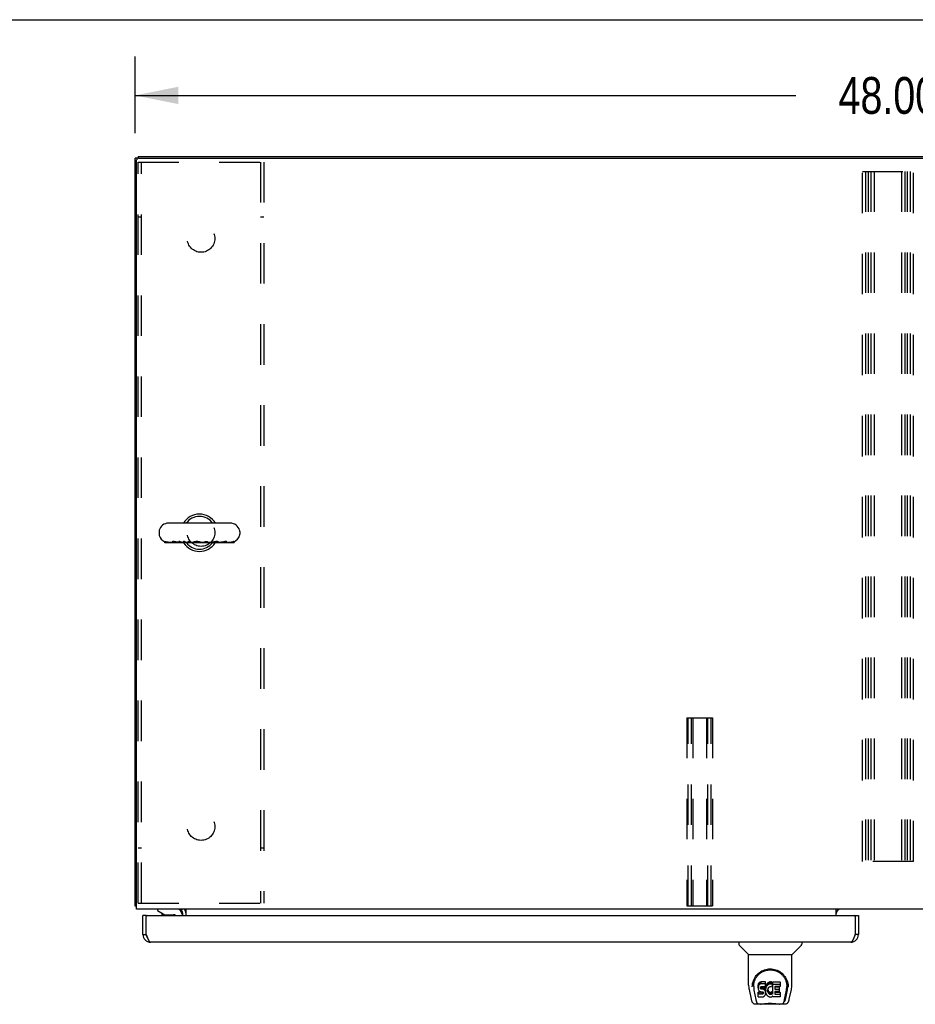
# Model space of a CAD drawing. Header units: inches. Extents: x 0 to 235, y 0 to 152.
# Tile 68 of 93: x 49 to 77, y 121 to 152. Entities that reach past the tile are written whole.
import ezdxf

# ---------------------------------------------------------------- set-up
doc = ezdxf.new("R2010")
doc.units = ezdxf.units.IN
doc.header["$LTSCALE"] = 12.916347
doc.header["$MEASUREMENT"] = 0
doc.linetypes.add('HIDDEN', pattern=[0.2, 0.1, -0.1])
doc.layers.get('0').update_dxf_attribs({"linetype": 'CONTINUOUS'})
for name, color, linetype in [('02___PRT_ALL_AXES', 7, 'CONTINUOUS'), ('DEFAULT_2', 8, 'HIDDEN'), ('DIMENSIONS', 7, 'CONTINUOUS')]:
    doc.layers.add(name, color=color, linetype=linetype)
doc.styles.get("Standard").update_dxf_attribs({"font": 'txt', "width": 0.8})
doc.dimstyles.new('DIMSTYLE_1', dxfattribs={"dimtxt": 1.174213, "dimasz": 1.381427, "dimexe": 0.09, "dimexo": 0.07, "dimgap": 0.0425, "dimtad": 0, "dimtih": 1, "dimtoh": 1, "dimzin": 4, "dimdsep": 46, "dimtxsty": 'Standard', "dimblk": '_FILLED', "dimblk1": '_FILLED', "dimblk2": '_FILLED', "dimcen": 0.09, "dimadec": 0, "dimazin": 0, "dimtfac": 1, "dimtofl": 0, "dimtmove": 0, "dimatfit": 3, "dimldrblk": '_FILLED', "dimfxl": 0, "dimtolj": 1, "dimtzin": 4, "dimarcsym": 0})

# ---------------------------------------------------------------- blocks, each defined once
blk = doc.blocks.new('_FILLED')
at = {"color": 0, "linetype": 'ByBlock'}
blk.add_solid([(0, 0), (-1, 0.2), (-1, -0.2)], dxfattribs=at)
blk = doc.blocks.new('*D1')
at = {"layer": 'DIMENSIONS', "color": 2, "linetype": 'Continuous'}
for p, q in [((52.312, 148.336), (52.312, 150.785)), ((100.312, 148.451), (100.312, 150.785)), ((52.312, 149.542), (73.377, 149.542)), ((100.312, 149.542), (79.248, 149.542))]:
    blk.add_line(p, q, dxfattribs=at)
at = {"layer": 'DIMENSIONS', "color": 2, "linetype": 'Continuous', "xscale": 1.3814274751, "yscale": 1.3814274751, "zscale": 1.3814274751, "rotation": 180}
blk.add_blockref('_FILLED', (52.312, 149.542), dxfattribs=at)
at = {"layer": 'DIMENSIONS', "color": 2, "linetype": 'Continuous', "xscale": 1.3814274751, "yscale": 1.3814274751, "zscale": 1.3814274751}
blk.add_blockref('_FILLED', (100.312, 149.542), dxfattribs=at)
at = {"layer": 'DIMENSIONS', "color": 2, "linetype": 'Continuous', "insert": (76.312, 150.129), "char_height": 1.1742, "width": 4.69685, "attachment_point": 2, "line_spacing_factor": 0.9}
blk.add_mtext('48.00', dxfattribs=at)

msp = doc.modelspace()

# ---------------------------------------------------------------- linework, layer by layer
at = {"color": 7, "linetype": 'Continuous'}
for p, q in [((0, 151.957), (234.843, 151.957)), ((52.416, 147.546), (52.312, 147.546)), ((52.416, 147.598), (52.416, 147.545)), ((52.416, 147.598), (100.208, 147.598)), ((53.077, 135.642), (53.077, 135.555)), ((55.352, 135.904), (53.377, 135.904)), ((55.652, 135.642), (55.652, 135.555)), ((53.262, 135.278), (53.262, 135.315)), ((53.264, 135.278), (53.264, 135.314)), ((53.266, 135.313), (53.264, 135.314)), ((53.271, 135.313), (53.271, 135.278)), ((53.271, 135.313), (53.271, 135.313)), ((53.282, 135.311), (53.28, 135.312)), ((53.291, 135.309), (53.282, 135.311)), ((53.297, 135.307), (53.291, 135.309)), ((53.3, 135.306), (53.297, 135.307)), ((53.305, 135.305), (53.3, 135.306)), ((53.309, 135.304), (53.305, 135.305)), ((53.313, 135.303), (53.309, 135.304)), ((53.317, 135.302), (53.313, 135.303)), ((53.5, 135.307), (53.5, 135.278)), ((53.597, 135.308), (53.591, 135.31)), ((53.604, 135.307), (53.597, 135.308)), ((53.614, 135.305), (53.604, 135.307)), ((53.634, 135.301), (53.614, 135.305)), ((53.705, 135.278), (53.705, 135.316)), ((53.752, 135.278), (53.752, 135.314)), ((53.842, 135.278), (53.842, 135.314)), ((53.889, 135.278), (53.889, 135.316)), ((54, 135.278), (54, 135.314)), ((54.053, 135.278), (54.053, 135.314)), ((54.561, 135.278), (54.561, 135.314)), ((54.622, 135.278), (54.622, 135.314)), ((54.82, 135.305), (54.799, 135.301)), ((55.11, 135.303), (55.1, 135.301)), ((55.132, 135.307), (55.11, 135.303)), ((55.237, 135.278), (55.237, 135.307)), ((55.454, 135.278), (55.454, 135.316)), ((55.458, 135.278), (55.458, 135.314)), ((55.465, 135.314), (55.458, 135.311)), ((55.465, 135.278), (55.465, 135.314)), ((55.469, 135.278), (55.469, 135.316)), ((54.136, 135.278), (53.262, 135.278)), ((53.399, 135.278), (53.399, 135.292)), ((53.642, 135.299), (53.634, 135.301)), ((53.676, 135.278), (53.676, 135.294)), ((53.705, 135.292), (53.676, 135.292)), ((53.805, 135.278), (53.805, 135.292)), ((53.842, 135.292), (53.805, 135.292)), ((54, 135.292), (53.95, 135.292)), ((54.167, 135.292), (54.087, 135.292)), ((54.136, 135.278), (54.136, 135.292)), ((54.167, 135.292), (54.167, 135.278)), ((54.66, 135.278), (54.167, 135.278)), ((54.395, 135.295), (54.39, 135.297)), ((54.397, 135.278), (54.397, 135.294)), ((54.498, 135.292), (54.397, 135.292)), ((54.404, 135.278), (54.404, 135.292)), ((54.412, 135.278), (54.412, 135.292)), ((54.741, 135.292), (54.638, 135.292)), ((54.66, 135.278), (54.66, 135.292)), ((54.709, 135.292), (54.709, 135.278)), ((55.469, 135.278), (54.709, 135.278)), ((54.978, 135.278), (54.978, 135.301)), ((55.027, 135.292), (54.978, 135.292)), ((55.336, 135.292), (55.237, 135.292)), ((52.364, 123.702), (52.312, 123.702)), ((52.666, 123.399), (52.562, 123.399)), ((52.666, 123.399), (52.666, 123.369)), ((53.023, 123.598), (53.023, 123.559)), ((53.023, 123.559), (53.262, 123.421)), ((53.159, 123.48), (53.159, 123.469)), ((53.159, 123.469), (53.179, 123.469)), ((53.262, 123.421), (53.535, 123.421)), ((53.829, 123.597), (53.795, 123.562)), ((53.81, 123.441), (53.81, 123.399)), ((75.271, 123.399), (75.375, 123.399)), ((75.271, 123.369), (75.271, 123.399)), ((52.562, 122.791), (52.666, 122.791)), ((75.375, 122.791), (75.271, 122.791)), ((71.558, 122.545), (71.558, 122.482)), ((71.867, 122.157), (71.569, 122.454)), ((73.257, 122.157), (73.554, 122.454)), ((73.566, 122.545), (73.566, 122.482)), ((71.873, 122.151), (73.251, 122.151)), ((71.873, 121.179), (71.873, 122.151)), ((73.251, 121.18), (73.251, 122.151)), ((71.998, 121.21), (71.997, 121.147)), ((72.177, 121.183), (72.176, 121.159)), ((72.183, 121.206), (72.177, 121.183)), ((72.177, 121.116), (72.177, 121.183)), ((72.192, 121.229), (72.183, 121.206)), ((72.183, 121.139), (72.183, 121.206)), ((72.206, 121.248), (72.192, 121.229)), ((72.192, 121.162), (72.192, 121.229)), ((72.206, 121.181), (72.192, 121.162)), ((72.214, 121.256), (72.206, 121.248)), ((72.206, 121.181), (72.206, 121.248)), ((72.214, 121.189), (72.206, 121.181)), ((72.224, 121.263), (72.214, 121.256)), ((72.214, 121.189), (72.214, 121.256)), ((72.224, 121.196), (72.214, 121.189)), ((72.245, 121.272), (72.224, 121.263)), ((72.224, 121.196), (72.224, 121.263)), ((72.245, 121.206), (72.224, 121.196)), ((72.269, 121.28), (72.245, 121.272)), ((72.245, 121.206), (72.245, 121.272)), ((72.269, 121.213), (72.245, 121.206)), ((72.408, 121.28), (72.269, 121.28)), ((72.269, 121.213), (72.269, 121.28)), ((72.408, 121.213), (72.269, 121.213)), ((72.41, 121.237), (72.408, 121.28)), ((72.408, 121.213), (72.408, 121.28)), ((72.41, 121.17), (72.408, 121.213)), ((72.41, 121.17), (72.41, 121.237)), ((72.431, 121.18), (72.423, 121.159)), ((72.442, 121.199), (72.431, 121.18)), ((72.431, 121.113), (72.431, 121.18)), ((72.455, 121.217), (72.442, 121.199)), ((72.442, 121.132), (72.442, 121.199)), ((72.47, 121.234), (72.455, 121.217)), ((72.455, 121.151), (72.455, 121.217)), ((72.486, 121.249), (72.47, 121.234)), ((72.47, 121.167), (72.47, 121.234)), ((72.486, 121.183), (72.47, 121.167)), ((72.504, 121.262), (72.486, 121.249)), ((72.486, 121.183), (72.486, 121.249)), ((72.504, 121.196), (72.486, 121.183)), ((72.525, 121.271), (72.504, 121.262)), ((72.504, 121.196), (72.504, 121.262)), ((72.525, 121.204), (72.504, 121.196)), ((72.546, 121.276), (72.525, 121.271)), ((72.525, 121.204), (72.525, 121.271)), ((72.546, 121.209), (72.525, 121.204)), ((72.568, 121.278), (72.546, 121.276)), ((72.546, 121.209), (72.546, 121.276)), ((72.568, 121.211), (72.546, 121.209)), ((72.568, 121.278), (72.591, 121.278)), ((72.568, 121.211), (72.568, 121.278)), ((72.591, 121.211), (72.568, 121.211)), ((72.602, 121.276), (72.591, 121.278)), ((72.591, 121.211), (72.591, 121.278)), ((72.602, 121.209), (72.591, 121.211)), ((72.613, 121.273), (72.602, 121.276)), ((72.602, 121.209), (72.602, 121.276)), ((72.613, 121.206), (72.602, 121.209)), ((72.633, 121.189), (72.607, 121.121)), ((72.631, 121.261), (72.613, 121.273)), ((72.613, 121.206), (72.613, 121.273)), ((72.631, 121.194), (72.613, 121.206)), ((72.631, 121.261), (72.631, 121.194)), ((72.633, 121.257), (72.633, 121.194)), ((72.642, 121.278), (72.878, 121.278)), ((72.642, 120.886), (72.642, 121.278)), ((72.642, 121.211), (72.878, 121.211)), ((72.883, 121.273), (72.883, 121.132)), ((73.126, 121.21), (73.127, 121.147)), ((71.888, 121.036), (71.953, 120.731)), ((72.035, 121.137), (72.035, 121.114)), ((72.044, 121.016), (72.101, 120.723)), ((72.176, 121.092), (72.176, 121.159)), ((72.177, 121.116), (72.176, 121.092)), ((72.176, 121.092), (72.176, 121.068)), ((72.176, 121.068), (72.18, 121.045)), ((72.183, 121.139), (72.177, 121.116)), ((72.178, 120.806), (72.178, 120.948)), ((72.18, 121.045), (72.189, 121.023)), ((72.192, 121.162), (72.183, 121.139)), ((72.242, 120.953), (72.183, 120.953)), ((72.183, 120.886), (72.183, 120.953)), ((72.242, 120.886), (72.183, 120.886)), ((72.189, 121.023), (72.202, 121.002)), ((72.202, 121.002), (72.218, 120.985)), ((72.218, 120.985), (72.238, 120.972)), ((72.238, 120.972), (72.249, 120.968)), ((72.303, 120.953), (72.242, 120.953)), ((72.242, 120.886), (72.242, 120.953)), ((72.303, 120.887), (72.242, 120.886)), ((72.247, 121.095), (72.249, 121.111)), ((72.247, 121.073), (72.247, 121.095)), ((72.247, 121.08), (72.247, 121.095)), ((72.247, 121.073), (72.247, 121.08)), ((72.25, 121.066), (72.247, 121.073)), ((72.249, 121.111), (72.253, 121.117)), ((72.249, 120.968), (72.261, 120.966)), ((72.25, 121.066), (72.25, 121.111)), ((72.254, 121.06), (72.25, 121.066)), ((72.253, 121.117), (72.258, 121.122)), ((72.254, 121.06), (72.254, 121.119)), ((72.26, 121.055), (72.254, 121.06)), ((72.258, 121.122), (72.273, 121.126)), ((72.26, 121.122), (72.26, 121.123)), ((72.275, 121.118), (72.26, 121.122)), ((72.26, 121.055), (72.26, 121.122)), ((72.275, 121.051), (72.26, 121.055)), ((72.261, 120.966), (72.308, 120.965)), ((72.273, 121.126), (72.288, 121.128)), ((72.299, 121.119), (72.275, 121.118)), ((72.275, 121.051), (72.275, 121.118)), ((72.299, 121.052), (72.275, 121.051)), ((72.288, 121.128), (72.4, 121.128)), ((72.323, 121.118), (72.299, 121.119)), ((72.299, 121.052), (72.299, 121.119)), ((72.323, 121.051), (72.299, 121.052)), ((72.318, 120.955), (72.303, 120.953)), ((72.303, 120.887), (72.303, 120.953)), ((72.318, 120.888), (72.303, 120.887)), ((72.308, 120.965), (72.316, 120.965)), ((72.316, 120.965), (72.323, 120.962)), ((72.324, 120.958), (72.318, 120.955)), ((72.318, 120.888), (72.318, 120.955)), ((72.324, 120.891), (72.318, 120.888)), ((72.346, 121.113), (72.323, 121.118)), ((72.323, 121.051), (72.323, 121.118)), ((72.346, 121.046), (72.323, 121.051)), ((72.323, 120.962), (72.329, 120.958)), ((72.326, 120.96), (72.324, 120.958)), ((72.324, 120.891), (72.324, 120.958)), ((72.33, 120.896), (72.324, 120.891)), ((72.329, 120.958), (72.334, 120.952)), ((72.33, 120.896), (72.33, 120.956)), ((72.339, 120.908), (72.33, 120.896)), ((72.334, 120.952), (72.34, 120.938)), ((72.339, 120.908), (72.339, 120.94)), ((72.342, 120.915), (72.339, 120.908)), ((72.34, 120.938), (72.342, 120.923)), ((72.342, 120.915), (72.342, 120.928)), ((72.342, 120.923), (72.342, 120.915)), ((72.357, 121.108), (72.346, 121.113)), ((72.346, 121.046), (72.346, 121.113)), ((72.357, 121.041), (72.346, 121.046)), ((72.367, 121.101), (72.357, 121.108)), ((72.357, 121.041), (72.357, 121.108)), ((72.367, 121.034), (72.357, 121.041)), ((72.384, 121.084), (72.367, 121.101)), ((72.367, 121.034), (72.367, 121.101)), ((72.384, 121.017), (72.367, 121.034)), ((72.397, 121.064), (72.384, 121.084)), ((72.384, 121.017), (72.384, 121.084)), ((72.397, 120.997), (72.384, 121.017)), ((72.407, 121.042), (72.397, 121.064)), ((72.397, 120.997), (72.397, 121.064)), ((72.407, 120.975), (72.397, 120.997)), ((72.399, 120.859), (72.408, 120.881)), ((72.4, 121.128), (72.406, 121.128)), ((72.406, 121.128), (72.408, 121.134)), ((72.408, 121.038), (72.407, 121.042)), ((72.407, 120.975), (72.407, 121.042)), ((72.413, 120.952), (72.407, 120.975)), ((72.408, 121.134), (72.409, 121.146)), ((72.412, 121.116), (72.408, 121.071)), ((72.408, 121.005), (72.408, 121.071)), ((72.412, 121.049), (72.408, 121.005)), ((72.408, 121.005), (72.409, 120.982)), ((72.408, 120.881), (72.414, 120.904)), ((72.409, 121.146), (72.41, 121.17)), ((72.409, 120.982), (72.412, 120.96)), ((72.417, 121.138), (72.412, 121.116)), ((72.412, 121.049), (72.412, 121.116)), ((72.417, 121.071), (72.412, 121.049)), ((72.412, 120.96), (72.416, 120.938)), ((72.416, 120.928), (72.413, 120.952)), ((72.414, 120.904), (72.416, 120.928)), ((72.416, 120.928), (72.416, 120.943)), ((72.416, 120.938), (72.423, 120.917)), ((72.423, 121.159), (72.417, 121.138)), ((72.417, 121.071), (72.417, 121.138)), ((72.423, 121.092), (72.417, 121.071)), ((72.423, 121.092), (72.423, 121.159)), ((72.431, 121.113), (72.423, 121.092)), ((72.423, 120.917), (72.445, 120.878)), ((72.442, 121.132), (72.431, 121.113)), ((72.455, 121.151), (72.442, 121.132)), ((72.445, 120.878), (72.457, 120.86)), ((72.47, 121.167), (72.455, 121.151)), ((72.478, 121.02), (72.477, 120.993)), ((72.477, 120.993), (72.479, 120.98)), ((72.481, 121.047), (72.478, 121.02)), ((72.479, 120.98), (72.479, 121.02)), ((72.479, 120.98), (72.482, 120.967)), ((72.48, 121.04), (72.482, 121.034)), ((72.485, 121.06), (72.481, 121.047)), ((72.482, 121.034), (72.492, 121.009)), ((72.482, 120.967), (72.482, 121.034)), ((72.482, 120.967), (72.492, 120.942)), ((72.491, 121.071), (72.485, 121.06)), ((72.505, 121.095), (72.491, 121.071)), ((72.492, 121.009), (72.505, 120.986)), ((72.492, 120.942), (72.492, 121.009)), ((72.492, 120.942), (72.505, 120.919)), ((72.513, 121.105), (72.505, 121.095)), ((72.505, 120.986), (72.514, 120.976)), ((72.505, 120.919), (72.505, 120.986)), ((72.505, 120.919), (72.514, 120.909)), ((72.524, 121.113), (72.513, 121.105)), ((72.514, 120.976), (72.524, 120.967)), ((72.514, 120.909), (72.514, 120.976)), ((72.514, 120.909), (72.524, 120.9)), ((72.549, 121.123), (72.524, 121.113)), ((72.524, 120.967), (72.535, 120.96)), ((72.524, 120.9), (72.524, 120.967)), ((72.524, 120.9), (72.535, 120.893)), ((72.535, 120.96), (72.548, 120.955)), ((72.535, 120.893), (72.535, 120.96)), ((72.535, 120.893), (72.548, 120.888)), ((72.548, 120.955), (72.561, 120.953)), ((72.548, 120.888), (72.548, 120.955)), ((72.548, 120.888), (72.561, 120.886)), ((72.562, 121.126), (72.549, 121.123)), ((72.561, 120.953), (72.574, 120.952)), ((72.561, 120.886), (72.561, 120.953)), ((72.561, 120.886), (72.574, 120.885)), ((72.575, 121.126), (72.562, 121.126)), ((72.574, 120.952), (72.587, 120.954)), ((72.574, 120.885), (72.574, 120.952)), ((72.574, 120.885), (72.587, 120.887)), ((72.588, 121.123), (72.575, 121.126)), ((72.587, 120.954), (72.6, 120.958)), ((72.587, 120.887), (72.587, 120.954)), ((72.587, 120.887), (72.6, 120.891)), ((72.601, 121.118), (72.588, 121.123)), ((72.6, 120.958), (72.612, 120.964)), ((72.6, 120.891), (72.6, 120.958)), ((72.6, 120.891), (72.612, 120.897)), ((72.612, 120.964), (72.623, 120.971)), ((72.612, 120.897), (72.612, 120.964)), ((72.612, 120.897), (72.623, 120.904)), ((72.623, 120.971), (72.623, 120.904)), ((72.63, 120.97), (72.642, 120.953)), ((72.63, 120.903), (72.642, 120.886)), ((72.712, 121.123), (72.712, 121.056)), ((72.713, 120.965), (72.713, 120.887)), ((72.878, 121.128), (72.716, 121.128)), ((72.716, 121.118), (72.847, 121.118)), ((72.716, 121.051), (72.847, 121.051)), ((72.847, 120.969), (72.717, 120.969)), ((72.717, 120.949), (72.879, 120.949)), ((72.717, 120.883), (72.879, 120.883)), ((72.852, 121.114), (72.852, 120.974)), ((72.883, 120.945), (72.883, 120.806)), ((73.022, 120.723), (73.079, 121.013)), ((73.063, 120.759), (73.116, 121.029)), ((73.079, 121.013), (73.08, 121.017)), ((73.133, 121.124), (73.133, 121.125)), ((73.171, 120.731), (73.236, 121.036)), ((72.077, 120.576), (72.278, 120.576)), ((72.119, 120.655), (72.112, 120.655)), ((72.121, 120.649), (72.121, 120.649)), ((72.164, 120.576), (72.162, 120.576)), ((72.183, 120.802), (72.327, 120.802)), ((72.855, 120.564), (72.268, 120.564)), ((72.327, 120.802), (72.339, 120.803)), ((72.339, 120.803), (72.35, 120.807)), ((72.35, 120.807), (72.37, 120.821)), ((72.37, 120.821), (72.387, 120.838)), ((72.387, 120.838), (72.394, 120.848)), ((72.394, 120.848), (72.399, 120.859)), ((72.457, 120.86), (72.472, 120.843)), ((72.472, 120.843), (72.489, 120.828)), ((72.489, 120.828), (72.506, 120.814)), ((72.506, 120.814), (72.516, 120.809)), ((72.516, 120.809), (72.527, 120.805)), ((72.527, 120.805), (72.548, 120.8)), ((72.548, 120.8), (72.57, 120.797)), ((72.57, 120.797), (72.592, 120.8)), ((72.592, 120.8), (72.614, 120.807)), ((72.614, 120.807), (72.633, 120.819)), ((72.643, 120.819), (72.633, 120.819)), ((72.633, 120.819), (72.633, 120.819)), ((72.643, 120.806), (72.643, 120.819)), ((72.879, 120.802), (72.648, 120.802)), ((72.845, 120.576), (73.047, 120.576)), ((72.961, 120.576), (72.96, 120.576)), ((73.002, 120.649), (73.003, 120.649)), ((73.003, 120.649), (73.006, 120.659)), ((73.012, 120.655), (73.005, 120.655))]:
    msp.add_line(p, q, dxfattribs=at)
at = {"color": 3, "linetype": 'Continuous'}
for p, q in [((52.312, 123.702), (52.312, 147.546)), ((52.427, 147.546), (100.198, 147.546)), ((52.364, 123.598), (52.364, 147.484)), ((100.26, 123.598), (52.364, 123.598)), ((52.562, 122.791), (52.562, 123.399)), ((52.696, 123.399), (75.241, 123.399)), ((53.791, 123.559), (53.792, 123.56)), ((53.792, 123.56), (53.793, 123.561)), ((53.793, 123.561), (53.797, 123.567)), ((53.833, 123.399), (53.833, 123.456)), ((53.937, 123.399), (53.937, 123.598)), ((74.666, 123.399), (74.666, 123.598)), ((75.375, 123.399), (75.375, 122.791)), ((52.666, 122.791), (52.666, 123.369)), ((75.271, 123.369), (75.271, 122.791)), ((52.666, 122.791), (52.677, 122.762)), ((75.128, 122.545), (52.809, 122.545))]:
    msp.add_line(p, q, dxfattribs=at)
at = {"color": 7, "linetype": 'Continuous'}
for points in [[(53.28, 135.312), (53.279, 135.312), (53.278, 135.312), (53.277, 135.312), (53.276, 135.313), (53.275, 135.313), (53.274, 135.313), (53.273, 135.313), (53.273, 135.313), (53.272, 135.313), (53.272, 135.313), (53.271, 135.313), (53.271, 135.313), (53.271, 135.313), (53.271, 135.313)], [(53.53, 135.316), (53.527, 135.316), (53.525, 135.316), (53.522, 135.316), (53.519, 135.316), (53.517, 135.315), (53.515, 135.315), (53.513, 135.315), (53.511, 135.314), (53.509, 135.314), (53.508, 135.314), (53.506, 135.313), (53.505, 135.313), (53.504, 135.312), (53.503, 135.311), (53.502, 135.311), (53.501, 135.31), (53.501, 135.309), (53.501, 135.309), (53.5, 135.308), (53.5, 135.307)], [(53.574, 135.312), (53.57, 135.313), (53.567, 135.313), (53.565, 135.314), (53.562, 135.314), (53.559, 135.314), (53.556, 135.315), (53.553, 135.315), (53.55, 135.315), (53.548, 135.315), (53.545, 135.316), (53.543, 135.316), (53.54, 135.316), (53.538, 135.316), (53.535, 135.316), (53.533, 135.316), (53.53, 135.316)], [(53.591, 135.31), (53.587, 135.31), (53.584, 135.311), (53.58, 135.311), (53.577, 135.312), (53.574, 135.312)], [(53.752, 135.314), (53.744, 135.314), (53.736, 135.315), (53.728, 135.315), (53.721, 135.315), (53.713, 135.315), (53.705, 135.316)], [(53.805, 135.292), (53.803, 135.293), (53.8, 135.293), (53.798, 135.293), (53.796, 135.294), (53.793, 135.294), (53.791, 135.295), (53.789, 135.295), (53.787, 135.296), (53.784, 135.297), (53.782, 135.297), (53.78, 135.298), (53.777, 135.299), (53.775, 135.3), (53.772, 135.302), (53.769, 135.303), (53.766, 135.305), (53.763, 135.307), (53.76, 135.309), (53.756, 135.311), (53.752, 135.314)], [(53.889, 135.316), (53.881, 135.315), (53.873, 135.315), (53.865, 135.315), (53.858, 135.315), (53.85, 135.314), (53.842, 135.314)], [(53.95, 135.292), (53.945, 135.292), (53.94, 135.293), (53.935, 135.294), (53.93, 135.295), (53.926, 135.296), (53.921, 135.297), (53.916, 135.299), (53.912, 135.301), (53.907, 135.304), (53.902, 135.306), (53.898, 135.309), (53.893, 135.312), (53.889, 135.316)], [(54.053, 135.314), (54.044, 135.314), (54.035, 135.314), (54.026, 135.314), (54.018, 135.314), (54.009, 135.314), (54, 135.314)], [(54.087, 135.292), (54.086, 135.292), (54.083, 135.293), (54.081, 135.293), (54.078, 135.294), (54.075, 135.295), (54.072, 135.296), (54.069, 135.298), (54.066, 135.3), (54.064, 135.302), (54.061, 135.305), (54.058, 135.307), (54.055, 135.311), (54.053, 135.314)], [(54.192, 135.304), (54.189, 135.303), (54.187, 135.302), (54.185, 135.301), (54.182, 135.3), (54.18, 135.299), (54.179, 135.298), (54.177, 135.298), (54.175, 135.297), (54.174, 135.296), (54.172, 135.296), (54.171, 135.295), (54.17, 135.294), (54.169, 135.294), (54.169, 135.293), (54.168, 135.293), (54.167, 135.293), (54.167, 135.292), (54.167, 135.292), (54.167, 135.292)], [(54.277, 135.316), (54.273, 135.316), (54.268, 135.316), (54.264, 135.316), (54.26, 135.316), (54.255, 135.315), (54.251, 135.315), (54.247, 135.315), (54.243, 135.314), (54.239, 135.314), (54.235, 135.314), (54.232, 135.313), (54.228, 135.313), (54.225, 135.312), (54.221, 135.311), (54.218, 135.311), (54.215, 135.31), (54.212, 135.309), (54.208, 135.309), (54.205, 135.308), (54.202, 135.307), (54.2, 135.306), (54.197, 135.305), (54.194, 135.304), (54.192, 135.304)], [(54.332, 135.312), (54.329, 135.313), (54.325, 135.313), (54.322, 135.314), (54.319, 135.314), (54.315, 135.314), (54.312, 135.315), (54.309, 135.315), (54.305, 135.315), (54.302, 135.315), (54.299, 135.316), (54.295, 135.316), (54.292, 135.316), (54.288, 135.316), (54.285, 135.316), (54.281, 135.316), (54.277, 135.316)], [(54.364, 135.306), (54.362, 135.307), (54.359, 135.307), (54.356, 135.308), (54.353, 135.309), (54.349, 135.309), (54.346, 135.31), (54.343, 135.311), (54.339, 135.311), (54.336, 135.312), (54.332, 135.312)], [(54.372, 135.303), (54.371, 135.304), (54.37, 135.304), (54.368, 135.305), (54.367, 135.305), (54.366, 135.305), (54.364, 135.306)], [(54.39, 135.297), (54.388, 135.298), (54.386, 135.299), (54.384, 135.299), (54.382, 135.3), (54.38, 135.301), (54.379, 135.301), (54.377, 135.302), (54.375, 135.303), (54.372, 135.303)], [(54.561, 135.314), (54.556, 135.311), (54.551, 135.308), (54.546, 135.305), (54.541, 135.302), (54.536, 135.3), (54.531, 135.298), (54.526, 135.296), (54.52, 135.295), (54.515, 135.294), (54.509, 135.293), (54.504, 135.292), (54.499, 135.292), (54.498, 135.292)], [(54.622, 135.314), (54.612, 135.314), (54.602, 135.314), (54.592, 135.314), (54.582, 135.314), (54.571, 135.314), (54.561, 135.314)], [(54.638, 135.292), (54.638, 135.292), (54.637, 135.292), (54.635, 135.293), (54.634, 135.294), (54.632, 135.295), (54.631, 135.296), (54.63, 135.298), (54.628, 135.3), (54.627, 135.302), (54.626, 135.305), (54.625, 135.308), (54.623, 135.311), (54.622, 135.314)], [(54.915, 135.316), (54.911, 135.316), (54.906, 135.316), (54.902, 135.316), (54.897, 135.316), (54.893, 135.315), (54.889, 135.315), (54.884, 135.315), (54.88, 135.314), (54.876, 135.314), (54.871, 135.314), (54.867, 135.313), (54.863, 135.312), (54.859, 135.312), (54.854, 135.311), (54.85, 135.311), (54.846, 135.31), (54.842, 135.309), (54.837, 135.308), (54.833, 135.308), (54.829, 135.307), (54.82, 135.305)], [(54.971, 135.308), (54.969, 135.309), (54.967, 135.31), (54.965, 135.31), (54.963, 135.311), (54.961, 135.312), (54.959, 135.312), (54.956, 135.313), (54.953, 135.313), (54.95, 135.314), (54.947, 135.314), (54.944, 135.315), (54.941, 135.315), (54.937, 135.315), (54.933, 135.316), (54.929, 135.316), (54.925, 135.316), (54.92, 135.316), (54.915, 135.316)], [(54.978, 135.301), (54.978, 135.301), (54.978, 135.302), (54.977, 135.303), (54.977, 135.304), (54.976, 135.304), (54.975, 135.305), (54.974, 135.306), (54.973, 135.307), (54.972, 135.307), (54.971, 135.308)], [(55.205, 135.316), (55.202, 135.316), (55.199, 135.316), (55.196, 135.316), (55.192, 135.316), (55.189, 135.316), (55.185, 135.315), (55.182, 135.315), (55.178, 135.315), (55.174, 135.314), (55.171, 135.314), (55.167, 135.313), (55.163, 135.313), (55.16, 135.312), (55.156, 135.311), (55.152, 135.311), (55.148, 135.31), (55.144, 135.309), (55.14, 135.309), (55.132, 135.307)], [(55.237, 135.307), (55.237, 135.307), (55.237, 135.308), (55.236, 135.308), (55.236, 135.309), (55.235, 135.31), (55.235, 135.31), (55.234, 135.311), (55.233, 135.312), (55.232, 135.312), (55.231, 135.313), (55.229, 135.313), (55.228, 135.314), (55.226, 135.314), (55.224, 135.315), (55.222, 135.315), (55.22, 135.315), (55.218, 135.316), (55.216, 135.316), (55.213, 135.316), (55.211, 135.316), (55.208, 135.316), (55.205, 135.316)], [(55.454, 135.316), (55.445, 135.312), (55.437, 135.309), (55.428, 135.306), (55.419, 135.304), (55.41, 135.301), (55.4, 135.299), (55.391, 135.297), (55.382, 135.296), (55.373, 135.294), (55.363, 135.293), (55.354, 135.293), (55.344, 135.292), (55.336, 135.292)], [(55.458, 135.314), (55.457, 135.314), (55.457, 135.315), (55.456, 135.315), (55.455, 135.315), (55.455, 135.315), (55.454, 135.316)], [(55.467, 135.315), (55.466, 135.315), (55.466, 135.314), (55.465, 135.314)], [(53.346, 135.296), (53.343, 135.296), (53.341, 135.297), (53.338, 135.297), (53.335, 135.298), (53.333, 135.298), (53.33, 135.299), (53.328, 135.299), (53.325, 135.3), (53.323, 135.3), (53.321, 135.301), (53.319, 135.301), (53.317, 135.302)], [(53.5, 135.292), (53.39, 135.292), (53.389, 135.292), (53.387, 135.292), (53.386, 135.292), (53.384, 135.292), (53.383, 135.292), (53.381, 135.292), (53.379, 135.293), (53.378, 135.293), (53.376, 135.293), (53.374, 135.293), (53.372, 135.293), (53.37, 135.293), (53.367, 135.293), (53.365, 135.294), (53.363, 135.294), (53.36, 135.294), (53.358, 135.294), (53.355, 135.295), (53.352, 135.295), (53.349, 135.296), (53.346, 135.296)], [(53.676, 135.294), (53.671, 135.294), (53.667, 135.295), (53.662, 135.296), (53.658, 135.296), (53.653, 135.297), (53.649, 135.298), (53.645, 135.299), (53.642, 135.299)], [(54.397, 135.294), (54.396, 135.294), (54.395, 135.295)], [(54.799, 135.301), (54.791, 135.299), (54.787, 135.298), (54.783, 135.297), (54.779, 135.297), (54.775, 135.296), (54.771, 135.295), (54.768, 135.295), (54.764, 135.294), (54.761, 135.294), (54.757, 135.293), (54.754, 135.293), (54.75, 135.293), (54.747, 135.292), (54.744, 135.292), (54.741, 135.292)], [(55.1, 135.301), (55.091, 135.299), (55.086, 135.299), (55.082, 135.298), (55.077, 135.297), (55.073, 135.296), (55.068, 135.296), (55.064, 135.295), (55.059, 135.295), (55.055, 135.294), (55.05, 135.294), (55.046, 135.293), (55.041, 135.293), (55.036, 135.293), (55.032, 135.292), (55.027, 135.292)], [(71.991, 121.137), (71.994, 121.18), (72.001, 121.232), (72.013, 121.281), (72.028, 121.327), (72.047, 121.37), (72.068, 121.411), (72.092, 121.449), (72.119, 121.485), (72.149, 121.518), (72.181, 121.549), (72.215, 121.578), (72.252, 121.604), (72.291, 121.627), (72.332, 121.647), (72.375, 121.664), (72.42, 121.677), (72.466, 121.687), (72.512, 121.693), (72.56, 121.695), (72.607, 121.693), (72.654, 121.687), (72.7, 121.678), (72.745, 121.665), (72.788, 121.648), (72.829, 121.629), (72.868, 121.606), (72.905, 121.58), (72.939, 121.552), (72.972, 121.521), (73.001, 121.488), (73.029, 121.453), (73.053, 121.414), (73.075, 121.374), (73.094, 121.331), (73.109, 121.285), (73.121, 121.236), (73.129, 121.185), (73.132, 121.137)], [(72.035, 121.137), (72.035, 121.157), (72.037, 121.182), (72.039, 121.206), (72.043, 121.23), (72.048, 121.253), (72.053, 121.276), (72.06, 121.299), (72.068, 121.321), (72.077, 121.343), (72.086, 121.364), (72.096, 121.384), (72.107, 121.403), (72.119, 121.422), (72.131, 121.44), (72.144, 121.458), (72.157, 121.474), (72.17, 121.49), (72.184, 121.505), (72.199, 121.519), (72.213, 121.533), (72.228, 121.545), (72.244, 121.557), (72.259, 121.569), (72.275, 121.579), (72.29, 121.589), (72.306, 121.598), (72.322, 121.607), (72.338, 121.614), (72.354, 121.621), (72.37, 121.628), (72.386, 121.634), (72.402, 121.639), (72.418, 121.644), (72.434, 121.648), (72.45, 121.652), (72.465, 121.655), (72.481, 121.658), (72.497, 121.66), (72.513, 121.662), (72.529, 121.663), (72.545, 121.664), (72.561, 121.664), (72.577, 121.664), (72.593, 121.663), (72.609, 121.662), (72.625, 121.66), (72.641, 121.658), (72.657, 121.656), (72.673, 121.652), (72.689, 121.649), (72.705, 121.644), (72.721, 121.64), (72.737, 121.634), (72.753, 121.628), (72.769, 121.622), (72.785, 121.615), (72.801, 121.607), (72.817, 121.599), (72.832, 121.589), (72.848, 121.58), (72.864, 121.569), (72.879, 121.558), (72.894, 121.546), (72.909, 121.533), (72.924, 121.52), (72.938, 121.506), (72.953, 121.491), (72.966, 121.475), (72.98, 121.458), (72.992, 121.441), (73.005, 121.423), (73.016, 121.404), (73.027, 121.384), (73.037, 121.364), (73.047, 121.343), (73.055, 121.321), (73.063, 121.299), (73.07, 121.277), (73.076, 121.253), (73.08, 121.23), (73.084, 121.206), (73.087, 121.182), (73.088, 121.158), (73.089, 121.137)], [(71.873, 121.179), (71.873, 121.152), (71.876, 121.11), (71.882, 121.068), (71.888, 121.036)], [(73.236, 121.036), (73.242, 121.067), (73.247, 121.11), (73.25, 121.152), (73.251, 121.18)], [(71.991, 121.124), (71.991, 121.129), (71.991, 121.137)], [(72.035, 121.114), (72.035, 121.098), (72.037, 121.07), (72.04, 121.041), (72.044, 121.016)], [(72.183, 120.953), (72.182, 120.952), (72.182, 120.952), (72.181, 120.952), (72.181, 120.952), (72.18, 120.952), (72.18, 120.952), (72.18, 120.951), (72.179, 120.951), (72.179, 120.951), (72.179, 120.95), (72.179, 120.95), (72.178, 120.949), (72.178, 120.949), (72.178, 120.948)], [(72.183, 120.886), (72.182, 120.886), (72.182, 120.886), (72.181, 120.886), (72.181, 120.885), (72.18, 120.885), (72.18, 120.885), (72.18, 120.885), (72.179, 120.884), (72.179, 120.884), (72.179, 120.883), (72.179, 120.883), (72.178, 120.882), (72.178, 120.882), (72.178, 120.881)], [(73.08, 121.017), (73.08, 121.02), (73.081, 121.023), (73.081, 121.026), (73.082, 121.029), (73.082, 121.032), (73.083, 121.036), (73.083, 121.039), (73.084, 121.042), (73.084, 121.046), (73.085, 121.05), (73.085, 121.053), (73.086, 121.057), (73.086, 121.061), (73.086, 121.065), (73.087, 121.07), (73.087, 121.074), (73.087, 121.078), (73.088, 121.083), (73.088, 121.087), (73.088, 121.092), (73.088, 121.097), (73.089, 121.102), (73.089, 121.107), (73.089, 121.112), (73.089, 121.137)], [(73.132, 121.137), (73.133, 121.13), (73.133, 121.125)], [(71.953, 120.731), (71.956, 120.716), (71.962, 120.695), (71.968, 120.676), (71.974, 120.66), (71.981, 120.645), (71.988, 120.632), (71.996, 120.62), (72.006, 120.608), (72.017, 120.598), (72.029, 120.59), (72.043, 120.583), (72.058, 120.578), (72.073, 120.576), (72.077, 120.576)], [(72.101, 120.723), (72.104, 120.712), (72.107, 120.698), (72.11, 120.685), (72.114, 120.672), (72.117, 120.659), (72.121, 120.649)], [(72.121, 120.649), (72.126, 120.636), (72.133, 120.624), (72.139, 120.613), (72.146, 120.604), (72.153, 120.596), (72.161, 120.589), (72.17, 120.583), (72.18, 120.579), (72.19, 120.577), (72.198, 120.576)], [(72.278, 120.576), (72.299, 120.577), (72.321, 120.578), (72.344, 120.581), (72.369, 120.583), (72.395, 120.586), (72.421, 120.589), (72.449, 120.592), (72.477, 120.594), (72.506, 120.596), (72.535, 120.597), (72.564, 120.597), (72.593, 120.597), (72.623, 120.595), (72.651, 120.594), (72.679, 120.591), (72.706, 120.589), (72.732, 120.586), (72.757, 120.583), (72.781, 120.58), (72.804, 120.578), (72.825, 120.577), (72.845, 120.576)], [(72.278, 120.576), (72.3, 120.577), (72.327, 120.578), (72.354, 120.581), (72.383, 120.584), (72.412, 120.587), (72.441, 120.589), (72.47, 120.592), (72.5, 120.594), (72.531, 120.595), (72.561, 120.595), (72.592, 120.595), (72.622, 120.594), (72.652, 120.592), (72.682, 120.589), (72.711, 120.587), (72.769, 120.581)], [(72.769, 120.581), (72.796, 120.578), (72.823, 120.577), (72.845, 120.576)], [(72.926, 120.576), (72.934, 120.577), (72.944, 120.579), (72.953, 120.583), (72.962, 120.589), (72.971, 120.596), (72.978, 120.604), (72.985, 120.613), (72.991, 120.624), (72.997, 120.636), (73.002, 120.649)], [(73.006, 120.659), (73.01, 120.672), (73.014, 120.685), (73.017, 120.698), (73.02, 120.712), (73.022, 120.723)], [(73.047, 120.576), (73.061, 120.577), (73.074, 120.581), (73.087, 120.586), (73.099, 120.592), (73.109, 120.6), (73.119, 120.609), (73.127, 120.619), (73.134, 120.63), (73.141, 120.641), (73.147, 120.654), (73.153, 120.668), (73.158, 120.683), (73.163, 120.7), (73.168, 120.719), (73.171, 120.731)]]:
    msp.add_lwpolyline(points, dxfattribs=at)
at = {"color": 3, "linetype": 'Continuous'}
for points in [[(52.34, 123.688), (52.336, 123.689), (52.333, 123.69), (52.33, 123.69), (52.327, 123.691), (52.324, 123.692), (52.321, 123.693), (52.319, 123.694), (52.317, 123.695), (52.316, 123.696), (52.315, 123.697), (52.314, 123.698), (52.313, 123.699), (52.312, 123.701), (52.312, 123.702)], [(52.364, 123.682), (52.364, 123.683), (52.36, 123.684), (52.356, 123.685), (52.352, 123.686), (52.348, 123.687), (52.34, 123.688)], [(53.79, 123.558), (53.79, 123.558), (53.791, 123.558), (53.791, 123.559), (53.791, 123.559)], [(53.797, 123.567), (53.799, 123.569), (53.8, 123.571), (53.802, 123.573), (53.804, 123.575)], [(53.804, 123.575), (53.806, 123.578), (53.808, 123.58), (53.81, 123.582), (53.812, 123.585), (53.814, 123.587), (53.817, 123.589), (53.819, 123.592)], [(53.819, 123.592), (53.821, 123.593), (53.824, 123.595), (53.826, 123.596), (53.828, 123.597)], [(52.677, 122.762), (52.683, 122.747), (52.688, 122.732), (52.694, 122.718), (52.699, 122.704), (52.705, 122.69), (52.71, 122.677), (52.716, 122.664), (52.721, 122.651), (52.727, 122.639), (52.732, 122.628), (52.738, 122.617), (52.743, 122.607), (52.748, 122.597), (52.754, 122.588), (52.759, 122.58), (52.765, 122.573), (52.77, 122.566), (52.776, 122.561), (52.781, 122.556), (52.787, 122.552), (52.792, 122.549), (52.798, 122.547), (52.803, 122.545), (52.809, 122.545)], [(75.271, 122.791), (75.26, 122.762), (75.254, 122.747), (75.249, 122.732), (75.243, 122.718), (75.238, 122.704), (75.232, 122.69), (75.227, 122.677), (75.221, 122.664), (75.216, 122.651), (75.21, 122.639), (75.205, 122.628), (75.2, 122.617), (75.194, 122.607), (75.189, 122.597), (75.183, 122.588), (75.178, 122.58), (75.172, 122.573), (75.167, 122.566), (75.161, 122.561), (75.156, 122.556), (75.15, 122.552), (75.145, 122.549), (75.139, 122.547), (75.134, 122.545), (75.128, 122.545)]]:
    msp.add_lwpolyline(points, dxfattribs=at)
for centre, radius, start, end in [((52.427, 147.484), 0.0625, 90, 180), ((52.696, 123.369), 0.03, 90, 180), ((53.691, 123.456), 0.142, 0, 90), ((74.809, 123.456), 0.142, 90, 180), ((75.241, 123.369), 0.03, 0, 90), ((52.809, 122.791), 0.246, 180, 270), ((75.128, 122.791), 0.246, 270, 360)]:
    msp.add_arc(centre, radius, start, end, dxfattribs=at)
at = {"color": 7, "linetype": 'Continuous'}
for centre, radius, start, end in [((54.364, 135.598), 0.595, 30.9739, 149.0261), ((54.364, 135.598), 0.523, 35.8102, 144.1898), ((53.221, 135.642), 0.144, 164.3697, 180), ((53.377, 135.598), 0.306, 90, 164.3697), ((55.352, 135.598), 0.306, 15.6303, 90), ((55.508, 135.642), 0.144, 0, 15.6303), ((53.221, 135.555), 0.144, 180, 195.6303), ((53.377, 135.598), 0.306, 195.6303, 248.2858), ((53.377, 135.598), 0.306, 248.742, 249.7168), ((55.352, 135.598), 0.306, 292.1254, 344.3697), ((55.508, 135.555), 0.144, 344.3697, 360), ((54.364, 135.598), 0.595, 212.5396, 327.4604), ((54.364, 135.598), 0.523, 217.7239, 322.2761), ((53.274, 123.484), 0.116, 187.587, 227.2803), ((53.535, 123.323), 0.0984, 50.6352, 90), ((53.481, 123.484), 0.116, 312.7197, 322.4687), ((53.653, 123.441), 0.157, 0, 90), ((53.691, 123.456), 0.246, 0, 35.3265), ((52.816, 122.799), 0.15, 182.9489, 218.0754), ((52.809, 122.791), 0.142, 180, 221.3558), ((75.128, 122.791), 0.142, 318.6442, 360), ((75.121, 122.799), 0.15, 321.9244, 357.0513), ((71.597, 122.482), 0.0394, 180, 225), ((73.526, 122.482), 0.0394, 315, 360), ((71.881, 122.171), 0.0197, 225, 262.5), ((73.243, 122.171), 0.0197, 277.5, 315), ((72.268, 120.584), 0.0197, 203.607, 270), ((72.855, 120.584), 0.0197, 270, 336.393)]:
    msp.add_arc(centre, radius, start, end, dxfattribs=at)
for centre, major_axis, ratio, start_param, end_param in [((72.562, 121.137), (0, 0.565), 0.999848, 1.129542, 1.553352), ((72.629, 121.257), (0.00448, 0), 1, 0.003891, 0.905353), ((72.629, 121.19), (0.00448, 0), 1, 0.003842, 0.905353), ((72.629, 121.19), (0, 0.00448), 1, -1.937287, -1.566955), ((72.878, 121.273), (0, 0.00448), 1, -1.570796, 0), ((72.878, 121.206), (0, 0.00448), 1, -1.570796, 0), ((72.562, 121.137), (0, 0.565), 0.999848, 4.519536, 5.157611), ((72.602, 121.122), (0.00448, 0), 1, -1.986921, -0.366491), ((72.626, 120.968), (0.00448, 0), 1, 1.570796, 2.222579), ((72.626, 120.901), (0.00448, 0), 1, 1.570796, 2.222579), ((72.626, 120.968), (0, 0.00448), 1, -0.975826, 0), ((72.626, 120.901), (0, 0.00448), 1, -0.975826, 0), ((72.716, 121.123), (0, 0.00448), 1, 0, 1.570796), ((72.716, 121.122), (0, 0.00448), 1, -4.318348, -3.643774), ((72.716, 121.056), (0, 0.00448), 1, 1.570796, 3.141593), ((72.717, 120.965), (0, 0.00448), 1, 0, 1.570796), ((72.717, 120.954), (0, 0.00448), 1, 1.570796, 3.141593), ((72.717, 120.887), (0, 0.00448), 1, 1.570796, 3.141593), ((72.716, 121.122), (0.00448, 0), 1, -2.072978, -1.570796), ((72.847, 121.114), (0.00448, 0), 1, 0, 1.570796), ((72.847, 121.047), (0, 0.00448), 1, -1.570796, 0), ((72.847, 120.974), (0, 0.00448), 1, -3.141593, -1.570796), ((72.878, 121.132), (0, 0.00448), 1, -3.141593, -1.570796), ((72.879, 120.945), (0, 0.00448), 1, -1.570796, 0), ((72.879, 120.878), (0, 0.00448), 1, -1.570796, 0), ((72.183, 120.806), (0, 0.00483), 1, 1.570796, 3.141593), ((72.648, 120.806), (0, 0.00448), 1, 1.570796, 3.141593), ((72.879, 120.806), (0, 0.00448), 1, -3.141593, -1.570796), ((73.006, 121.009), (-0.007, 0.354), 0.213027, -3.145575, -2.360177)]:
    msp.add_ellipse(centre, major_axis=major_axis, ratio=ratio, start_param=start_param, end_param=end_param, dxfattribs=at)
at = {"layer": '02___PRT_ALL_AXES', "color": 8, "linetype": 'HIDDEN'}
for centre in [(54.416, 144.979), (54.416, 135.604), (54.416, 126.229)]:
    msp.add_circle(centre, 0.438, dxfattribs=at)
at = {"layer": 'DEFAULT_2', "color": 8, "linetype": 'HIDDEN'}
for p, q in [((52.416, 123.791), (52.416, 147.416)), ((52.416, 147.416), (56.416, 147.416)), ((52.52, 123.791), (52.52, 147.416)), ((56.312, 147.416), (56.312, 123.791)), ((56.416, 147.416), (56.416, 123.791)), ((75.5, 125.119), (75.5, 147.119)), ((75.5, 147.119), (77.125, 147.119)), ((75.604, 147.119), (75.604, 125.119)), ((75.681, 147.119), (75.681, 125.119)), ((75.771, 147.119), (75.771, 125.119)), ((75.875, 147.119), (75.875, 125.119)), ((76.75, 147.119), (76.75, 125.119)), ((76.854, 147.119), (76.854, 125.119)), ((76.931, 147.119), (76.931, 125.119)), ((77.021, 147.119), (77.021, 125.119)), ((77.125, 125.119), (77.125, 147.119)), ((52.52, 145.666), (52.416, 145.666)), ((56.416, 145.666), (56.312, 145.666)), ((69.906, 129.702), (69.906, 123.702)), ((69.906, 129.702), (70.719, 129.702)), ((69.946, 123.702), (69.946, 129.702)), ((70.054, 123.702), (70.054, 129.702)), ((70.094, 129.702), (70.094, 123.702)), ((70.531, 129.702), (70.531, 123.702)), ((70.571, 123.702), (70.571, 129.702)), ((70.679, 123.702), (70.679, 129.702)), ((70.719, 129.702), (70.719, 123.702)), ((52.52, 125.541), (52.416, 125.541)), ((56.416, 125.541), (56.312, 125.541)), ((77.125, 125.119), (75.5, 125.119)), ((52.416, 123.791), (56.416, 123.791)), ((69.906, 123.702), (70.719, 123.702))]:
    msp.add_line(p, q, dxfattribs=at)

# ---------------------------------------------------------------- dimensions: what is measured, and where the dimension line sits
at = {"layer": 'DIMENSIONS', "color": 2, "linetype": 'Continuous'}
dim = msp.add_linear_dim(base=(100.312, 149.542), p1=(52.312, 150.855), p2=(100.312, 150.855), dimstyle='DIMSTYLE_1', dxfattribs=at)
dim.commit()
dim.dimension.update_dxf_attribs({"geometry": '*D1', "text_midpoint": (76.312, 149.542), "dimtype": 160})

doc.saveas('drawing.dxf')
